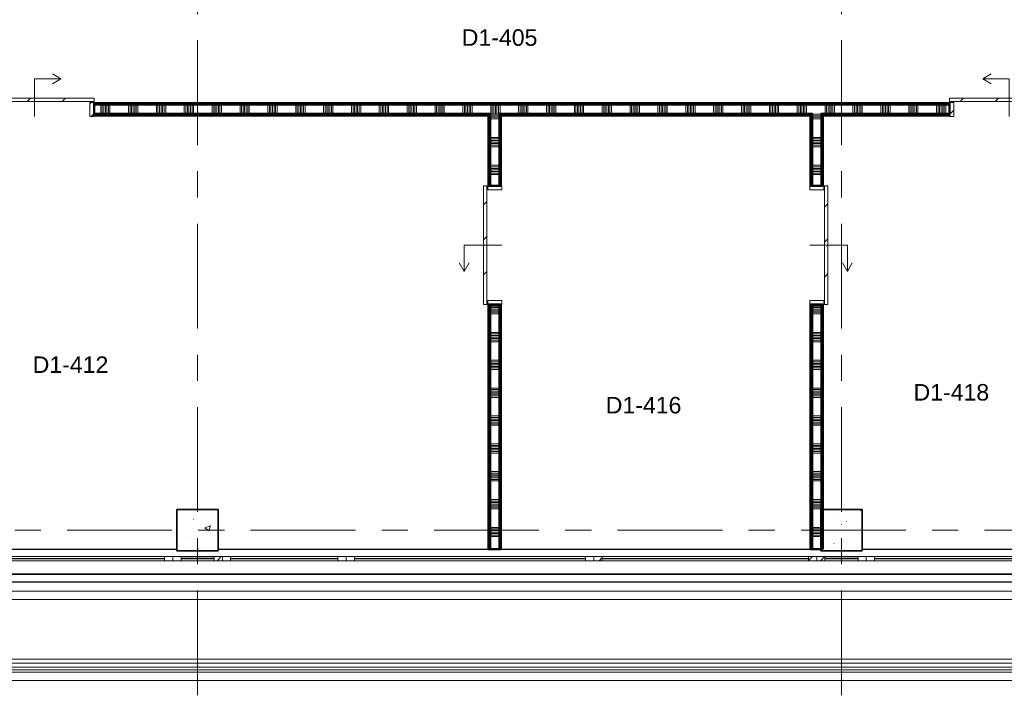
# Model space of a CAD drawing. Extents: x -2538 to 83400, y -8040 to 61900.
# Tile 3 of 105: x 13445 to 25372, y -2000 to 6187. Entities that reach past the tile are written whole.
import ezdxf

# ---------------------------------------------------------------- set-up
doc = ezdxf.new("R2010")
doc.units = 0
doc.header["$LTSCALE"] = 100
doc.linetypes.add('stramien', pattern=[22.225, 12.7, -3.175, 3.175, -3.175])
for name, color, linetype, lineweight in [('00---0--FM-RUIMTENR', 7, 'Continuous', 18), ('BA20----_WANDEN', 14, 'Continuous', 50), ('BL$1A---_ALGEMEEN', 7, 'Continuous', 18), ('BL$7A---_STRAMIEN', 7, 'Continuous', 18), ('BL20----_WANDEN', 7, 'Continuous', 25), ('BL23----_VLOEREN', 11, 'Continuous', 18), ('BL28----_CONSTRUCTIES', 4, 'Continuous', 18), ('BL30----_KOZIJNEN', 14, 'Continuous', 25), ('BL34----_BALUSTRADES', 1, 'Continuous', 18)]:
    doc.layers.add(name, color=color, linetype=linetype, lineweight=lineweight)
doc.styles.add('Arial', font='arial.ttf', dxfattribs={"height": 200})
pattern_1 = [(50, (1253.4, 5927.3), (728.737, -63.756), [76.2, -838.2]), (355, (1253.4, 5927.3), (-140.972, 764.228), [60.96, -670.56]), (100.451, (1314.1, 5922), (587.77, 700.467), [64.76, -712.36]), (46.184, (1253.4, 6130.5), (1084.316, -168.17), [114.3, -1257.3]), (96.636, (1343.8, 6116.5), (949.61, 989.71), [97.14, -1068.54]), (351.184, (1253.4, 6130.5), (949.62, 989.7), [91.44, -1005.84]), (21, (1355, 6079.7), (606.458, -409.06), [76.2, -838.2]), (326, (1355, 6079.7), (247.208, 736.753), [60.96, -670.56]), (71.451, (1405.5, 6045.6), (853.668, 327.685), [64.76, -712.36]), (37.5, (1253.4, 5927.32), (12.3547, 338.22), [3.353, -659.079, 3.353, -677.367, -673.1]), (37.5, (1253.4, 5927.32), (12.3547, 338.22), [-1343.152, 3.353, -669.747]), (7.5, (1253.4, 5927.32), (267.279, 400.722), [3.353, -384.759, 3.353, -643.839, -256.54]), (7.5, (1253.4, 5927.32), (267.279, 400.722), [-1035.304, 3.353, -253.187]), (327.5, (1026.82, 5927.32), (542.3633, -22.9153), [3.353, -250.647, 3.353, -789.127, -1051.56]), (327.5, (1026.82, 5927.32), (542.3633, -22.9153), [-1046.48, 3.353, -1048.207]), (317.5, (925.22, 5927.3), (592.517, 101.707), [3.353, -326.847, 3.353, -522.935, -746.76]), (317.5, (925.22, 5927.3), (592.517, 101.707), [-856.488, 3.353, -743.407])]
pattern_2 = [(270, (19401, 5175), (500, -2e-12), []), (270, (19351, 5175), (500, -2e-12), []), (270, (19301, 5175), (500, -2e-12), []), (270, (19251, 5175), (500, -2e-12), [])]
pattern_3 = [(360, (19125, 2197.5), (9e-13, 500), []), (360, (19125, 2147.5), (9e-13, 500), []), (360, (19125, 2097.5), (9e-13, 500), []), (360, (19125, 2047.5), (9e-13, 500), [])]
pattern_4 = [(360, (23025, 2197.5), (9e-13, 500), []), (360, (23025, 2147.5), (9e-13, 500), []), (360, (23025, 2097.5), (9e-13, 500), []), (360, (23025, 2047.5), (9e-13, 500), [])]

# ---------------------------------------------------------------- blocks, each defined once
blk = doc.blocks.new('31_WN_AMC_a_br_raam - 2700x1530-2123349-1')
at = {"layer": 'BL30----_KOZIJNEN', "lineweight": 18}
h = blk.add_hatch(dxfattribs=at)
h.set_pattern_fill('FP_576', color=256, style=0, pattern_type=2)
h.set_pattern_definition([(45, (-20496.6, 6267.3), (-449.013, 449.013), []), (45, (-20337.86, 6267.3), (0, 898.026), []), (45, (-20655.36, 6267.3), (0, 898.026), [])])
h.paths.add_polyline_path([(1250, -29), (1350, -29), (1350, 21), (1250, 21)], flags=0)
h.paths.add_polyline_path([(-1250, -29), (-1250, 21), (-1350, 21), (-1350, -29)], flags=0)
for p, q in [((-1350, 21), (-1250, 21)), ((-1350, -29), (-1350, 21)), ((-1250, 21), (-1250, -29)), ((-1250, 21), (1250, 21)), ((1250, 21), (1350, 21)), ((1250, -29), (1250, 21)), ((1350, 21), (1350, -29)), ((-1250, -29), (-1350, -29)), ((-1250, -1), (1250, -1)), ((-1250, -7), (-1250, -1)), ((1250, -7), (-1250, -7)), ((-1250, -29), (1250, -29)), ((1250, -1), (1250, -7)), ((1350, -29), (1250, -29))]:
    blk.add_line(p, q, dxfattribs=at)
blk = doc.blocks.new('31_WN_AMC_a_br_paneel - 600x1530-2120750-1')
at = {"layer": 'BL30----_KOZIJNEN', "lineweight": 18}
h = blk.add_hatch(dxfattribs=at)
h.set_pattern_fill('FP_578', color=256, style=0, pattern_type=2)
h.set_pattern_definition([(225, (22146.6, -6267.3), (449.013, -449.013), []), (225, (21987.86, -6267.3), (6e-14, -898.026), []), (225, (22305.36, -6267.3), (6e-14, -898.026), [])])
h.paths.add_polyline_path([(200, 29), (200, -21), (300, -21), (300, 29)], flags=0)
h.paths.add_polyline_path([(-200, 29), (-300, 29), (-300, -21), (-200, -21)], flags=0)
h = blk.add_hatch(dxfattribs=at)
h.set_pattern_fill('FP_577', color=256, style=0, pattern_type=2)
h.set_pattern_definition([(225, (22146.6, -6267.32), (212.132, -212.132), [])])
h.paths.add_polyline_path([(200, 8), (-200, 8), (-200, 0), (200, 0)], flags=0)
for p, q in [((-200, 29), (-300, 29)), ((-200, -21), (-200, 29)), ((-200, 29), (200, 29)), ((200, 8), (-200, 8)), ((-200, 8), (-200, 0)), ((-200, 0), (200, 0)), ((300, 29), (200, 29)), ((200, 29), (200, -21)), ((200, 0), (200, 8)), ((-300, -21), (-200, -21)), ((-200, -21), (200, -21)), ((200, -21), (300, -21))]:
    blk.add_line(p, q, dxfattribs=at)
blk = doc.blocks.new('31_WN_AMC_a_br_paneel - 600x1530-V158-1')
at = {"layer": 'BL30----_KOZIJNEN', "lineweight": 18}
h = blk.add_hatch(dxfattribs=at)
h.set_pattern_fill('FP_582', color=256, style=0, pattern_type=2)
h.set_pattern_definition([(225, (14346.6, -6267.3), (449.013, -449.013), []), (225, (14187.86, -6267.3), (6e-14, -898.026), []), (225, (14505.36, -6267.3), (6e-14, -898.026), [])])
h.paths.add_polyline_path([(-300, 29), (-300, -21), (-200, -21), (-200, 29)], flags=0)
h.paths.add_polyline_path([(300, 29), (200, 29), (200, -21), (300, -21)], flags=0)
h = blk.add_hatch(dxfattribs=at)
h.set_pattern_fill('FP_581', color=256, style=0, pattern_type=2)
h.set_pattern_definition([(225, (14346.6, -6267.32), (212.132, -212.132), [])])
h.paths.add_polyline_path([(-64, 8), (-200, 8), (-200, 0), (200, 0), (200, 8)], flags=0)
for p, q in [((-200, 29), (-300, 29)), ((-200, -21), (-200, 29)), ((-200, 29), (200, 29)), ((200, 8), (-200, 8)), ((-200, 8), (-200, 0)), ((-200, 0), (200, 0)), ((300, 29), (200, 29)), ((200, 29), (200, -21)), ((200, 0), (200, 8)), ((-300, -21), (-200, -21)), ((-200, -21), (200, -21)), ((200, -21), (300, -21))]:
    blk.add_line(p, q, dxfattribs=at)
blk = doc.blocks.new('31_WN_AMC_a_br_raam - 2700x1530-V159-1')
at = {"layer": 'BL30----_KOZIJNEN', "lineweight": 18}
h = blk.add_hatch(dxfattribs=at)
h.set_pattern_fill('FP_583', color=256, style=0, pattern_type=2)
h.set_pattern_definition([(45, (-23796.6, 6267.3), (-449.013, 449.013), []), (45, (-23637.86, 6267.3), (0, 898.026), []), (45, (-23955.36, 6267.3), (0, 898.026), [])])
h.paths.add_polyline_path([(1250, -29), (1350, -29), (1350, 21), (1250, 21)], flags=0)
h.paths.add_polyline_path([(-1250, -29), (-1250, 21), (-1350, 21), (-1350, -29)], flags=0)
for p, q in [((-1350, 21), (-1250, 21)), ((-1350, -29), (-1350, 21)), ((-1250, 21), (-1250, -29)), ((-1250, 21), (1250, 21)), ((1250, 21), (1350, 21)), ((1250, -29), (1250, 21)), ((1350, 21), (1350, -29)), ((-1250, -29), (-1350, -29)), ((-1250, -1), (1250, -1)), ((-1250, -7), (-1250, -1)), ((1250, -7), (-1250, -7)), ((-1250, -29), (1250, -29)), ((1250, -1), (1250, -7)), ((1350, -29), (1250, -29))]:
    blk.add_line(p, q, dxfattribs=at)
blk = doc.blocks.new('31_WN_AMC_a_br_raam - 1500x1530-2123348-1')
at = {"layer": 'BL30----_KOZIJNEN', "lineweight": 18}
for p, q in [((-750, 21), (-650, 21)), ((-750, -29), (-750, 21)), ((-650, 21), (-650, -29)), ((-650, 21), (650, 21)), ((650, 21), (750, 21)), ((650, -29), (650, 21)), ((750, 21), (750, -29)), ((-650, -29), (-750, -29)), ((-650, -1), (650, -1)), ((-650, -7), (-650, -1)), ((650, -7), (-650, -7)), ((-650, -29), (650, -29)), ((650, -1), (650, -7)), ((750, -29), (650, -29))]:
    blk.add_line(p, q, dxfattribs=at)
blk = doc.blocks.new('31_WN_AMC_a_br_raam - 2100x1530-2123350-1')
at = {"layer": 'BL30----_KOZIJNEN', "lineweight": 18}
for p, q in [((-1050, 21), (-950, 21)), ((-1050, -29), (-1050, 21)), ((-950, 21), (-950, -29)), ((-950, 21), (950, 21)), ((950, 21), (1050, 21)), ((950, -29), (950, 21)), ((1050, 21), (1050, -29)), ((-950, -29), (-1050, -29)), ((-950, -1), (950, -1)), ((-950, -7), (-950, -1)), ((950, -7), (-950, -7)), ((-950, -29), (950, -29)), ((950, -1), (950, -7)), ((1050, -29), (950, -29))]:
    blk.add_line(p, q, dxfattribs=at)
blk = doc.blocks.new('31_WN_AMC_a_br_raam - 3000x1530-2123347-1')
at = {"layer": 'BL30----_KOZIJNEN', "lineweight": 18}
h = blk.add_hatch(dxfattribs=at)
h.set_pattern_fill('FP_584', color=256, style=0, pattern_type=2)
h.set_pattern_definition([(45, (-17646.6, 6267.3), (-449.013, 449.013), []), (45, (-17487.86, 6267.3), (0, 898.026), []), (45, (-17805.36, 6267.3), (0, 898.026), [])])
h.paths.add_polyline_path([(1500, -29), (1500, 21), (1400, 21), (1400, -29)], flags=0)
h.paths.add_polyline_path([(-1400, -29), (-1400, 21), (-1500, 21), (-1500, -29)], flags=0)
for p, q in [((-1500, 21), (-1400, 21)), ((-1500, -29), (-1500, 21)), ((-1400, 21), (-1400, -29)), ((-1400, 21), (1400, 21)), ((1400, 21), (1500, 21)), ((1400, -29), (1400, 21)), ((1500, 21), (1500, -29)), ((-1400, -29), (-1500, -29)), ((-1400, -1), (1400, -1)), ((-1400, -7), (-1400, -1)), ((1400, -7), (-1400, -7)), ((-1400, -29), (1400, -29)), ((1400, -1), (1400, -7)), ((1500, -29), (1400, -29))]:
    blk.add_line(p, q, dxfattribs=at)
blk = doc.blocks.new('23_FL_glazenwasbalkon1 - AL_23_glazenwasbalkon-1263230-1')
at = {"layer": 'BL23----_VLOEREN'}
for p, q in [((5807, -6667), (64566, -6667)), ((5707, -6767), (64566, -6767)), ((4854, -7620), (64566, -7620)), ((4727, -7747), (64566, -7747)), ((4827, -7647), (64566, -7647))]:
    blk.add_line(p, q, dxfattribs=at)
blk = doc.blocks.new('Railing - Railing-1924780-1')
at = {"layer": 'BL34----_BALUSTRADES'}
for p, q in [((64456, -7488), (4986, -7488)), ((4887, -7587), (64456, -7587)), ((64456, -7537), (4937, -7537))]:
    blk.add_line(p, q, dxfattribs=at)
blk = doc.blocks.new('32_DR_AMC_s_enkele schuifdeur_dt1 - 1440x2160-2919462-1')
at = {"layer": 'BL30----_KOZIJNEN', "lineweight": 18}
h = blk.add_hatch(dxfattribs=at)
h.set_pattern_fill('FP_1245', color=256, style=0, pattern_type=2)
h.set_pattern_definition([(45, (-12046.6, 827.32), (-212.132, 212.132), [])])
h.paths.add_polyline_path([(1045, 95), (1045, 135), (-395, 135), (-395, 95), (660, 95)], flags=0)
h = blk.add_hatch(dxfattribs=at)
h.set_pattern_fill('FP_1244', color=256, style=0, pattern_type=2)
h.set_pattern_definition([(45, (-12046.6, 827.3), (-500, 500), []), (45, (-11876.6, 827.3), (-500, 500), []), (45, (-11866.6, 827.3), (-500, 500), []), (45, (-11856.6, 827.3), (-500, 500), []), (45, (-11846.6, 827.3), (-500, 500), []), (45, (-11836.6, 827.3), (-500, 500), []), (45, (-11826.6, 827.3), (-500, 500), []), (45, (-11816.6, 827.3), (-500, 500), [])])
h.paths.add_polyline_path([(1045, -85), (1045, 85), (995, 85), (995, -85)], flags=0)
at = {"layer": 'BL$1A---_ALGEMEEN'}
for p, q in [((325, -85), (325, 371)), ((325, 371), (645, 371)), ((645, 371), (541, 431)), ((645, 371), (541, 311))]:
    blk.add_line(p, q, dxfattribs=at)
at = {"layer": 'BL30----_KOZIJNEN', "lineweight": 18}
for p, q in [((1045, 135), (-395, 135)), ((-395, 135), (-395, 95)), ((1045, 95), (1045, 135)), ((-395, 95), (1045, 95)), ((-345, 85), (-395, 85)), ((-395, 85), (-395, -85)), ((-345, -85), (-345, 85)), ((1045, 85), (995, 85)), ((995, 85), (995, -85)), ((1045, -85), (1045, 85)), ((-395, -85), (-345, -85)), ((995, -85), (1045, -85))]:
    blk.add_line(p, q, dxfattribs=at)
blk = doc.blocks.new('32_DR_AMC_s_enkele schuifdeur_dt1 - 1440x2160-V261-1')
at = {"layer": 'BL30----_KOZIJNEN', "lineweight": 18}
h = blk.add_hatch(dxfattribs=at)
h.set_pattern_fill('FP_1246', color=256, style=0, pattern_type=2)
h.set_pattern_definition([(225, (24501.6, -827.3), (500, -500), []), (225, (24331.6, -827.3), (500, -500), []), (225, (24321.6, -827.3), (500, -500), []), (225, (24311.6, -827.3), (500, -500), []), (225, (24301.6, -827.3), (500, -500), []), (225, (24291.6, -827.3), (500, -500), []), (225, (24281.6, -827.3), (500, -500), []), (225, (24271.6, -827.3), (500, -500), [])])
h.paths.add_polyline_path([(995, 85), (995, -85), (1045, -85), (1045, 85)], flags=0)
h = blk.add_hatch(dxfattribs=at)
h.set_pattern_fill('FP_1247', color=256, style=0, pattern_type=2)
h.set_pattern_definition([(225, (24501.6, -827.32), (212.132, -212.132), [])])
h.paths.add_polyline_path([(-133, -95), (-395, -95), (-395, -135), (1045, -135), (1045, -95)], flags=0)
at = {"layer": 'BL$1A---_ALGEMEEN'}
for p, q in [((325, 85), (325, -371)), ((645, -371), (541, -311)), ((325, -371), (645, -371)), ((645, -371), (541, -431))]:
    blk.add_line(p, q, dxfattribs=at)
at = {"layer": 'BL30----_KOZIJNEN', "lineweight": 18}
for p, q in [((-395, -85), (-395, 85)), ((-395, 85), (-345, 85)), ((-345, 85), (-345, -85)), ((995, -85), (995, 85)), ((995, 85), (1045, 85)), ((1045, 85), (1045, -85)), ((-345, -85), (-395, -85)), ((-395, -95), (1045, -95)), ((-395, -135), (-395, -95)), ((1045, -85), (995, -85)), ((1045, -95), (1045, -135)), ((1045, -135), (-395, -135))]:
    blk.add_line(p, q, dxfattribs=at)
blk = doc.blocks.new('32_DR_AMC_s_enkele schuifdeur_dt1 - 1440x2160-2919463-1')
at = {"layer": 'BL30----_KOZIJNEN', "lineweight": 18}
h = blk.add_hatch(dxfattribs=at)
h.set_pattern_fill('FP_1249', color=256, style=0, pattern_type=2)
h.set_pattern_definition([(135, (-2147.32, -21846.6), (-212.132, -212.132), [])])
h.paths.add_polyline_path([(1045, 95), (1045, 135), (-395, 135), (-395, 95)], flags=0)
h = blk.add_hatch(dxfattribs=at)
h.set_pattern_fill('FP_1248', color=256, style=0, pattern_type=2)
h.set_pattern_definition([(135, (-2147.3, -21846.6), (-500, -500), []), (135, (-2147.3, -21676.6), (-500, -500), []), (135, (-2147.3, -21666.6), (-500, -500), []), (135, (-2147.3, -21656.6), (-500, -500), []), (135, (-2147.3, -21646.6), (-500, -500), []), (135, (-2147.3, -21636.6), (-500, -500), []), (135, (-2147.3, -21626.6), (-500, -500), []), (135, (-2147.3, -21616.6), (-500, -500), [])])
h.paths.add_polyline_path([(1045, 85), (995, 85), (995, -85), (1045, -85)], flags=0)
at = {"layer": 'BL$1A---_ALGEMEEN'}
for p, q in [((325, -85), (325, 371)), ((325, 371), (645, 371)), ((645, 371), (541, 431)), ((645, 371), (541, 311))]:
    blk.add_line(p, q, dxfattribs=at)
at = {"layer": 'BL30----_KOZIJNEN', "lineweight": 18}
for p, q in [((1045, 135), (-395, 135)), ((-395, 135), (-395, 95)), ((1045, 95), (1045, 135)), ((-395, 95), (1045, 95)), ((-345, 85), (-395, 85)), ((-395, 85), (-395, -85)), ((-345, -85), (-345, 85)), ((1045, 85), (995, 85)), ((995, 85), (995, -85)), ((1045, -85), (1045, 85)), ((-395, -85), (-345, -85)), ((995, -85), (1045, -85))]:
    blk.add_line(p, q, dxfattribs=at)
blk = doc.blocks.new('32_DR_AMC_s_enkele schuifdeur_dt1 - 1440x2160-V262-1')
at = {"layer": 'BL30----_KOZIJNEN', "lineweight": 18}
h = blk.add_hatch(dxfattribs=at)
h.set_pattern_fill('FP_1250', color=256, style=0, pattern_type=2)
h.set_pattern_definition([(135, (-2147.3, -17946.6), (-500, -500), []), (135, (-2147.3, -17776.6), (-500, -500), []), (135, (-2147.3, -17766.6), (-500, -500), []), (135, (-2147.3, -17756.6), (-500, -500), []), (135, (-2147.3, -17746.6), (-500, -500), []), (135, (-2147.3, -17736.6), (-500, -500), []), (135, (-2147.3, -17726.6), (-500, -500), []), (135, (-2147.3, -17716.6), (-500, -500), [])])
h.paths.add_polyline_path([(1045, -85), (1045, 85), (995, 85), (995, -85)], flags=0)
h = blk.add_hatch(dxfattribs=at)
h.set_pattern_fill('FP_1251', color=256, style=0, pattern_type=2)
h.set_pattern_definition([(135, (-2147.32, -17946.6), (-212.132, -212.132), [])])
h.paths.add_polyline_path([(1045, -95), (-395, -95), (-395, -135), (1045, -135)], flags=0)
at = {"layer": 'BL$1A---_ALGEMEEN'}
for p, q in [((325, 85), (325, -371)), ((645, -371), (541, -311)), ((325, -371), (645, -371)), ((645, -371), (541, -431))]:
    blk.add_line(p, q, dxfattribs=at)
at = {"layer": 'BL30----_KOZIJNEN', "lineweight": 18}
for p, q in [((-395, -85), (-395, 85)), ((-395, 85), (-345, 85)), ((-345, 85), (-345, -85)), ((995, -85), (995, 85)), ((995, 85), (1045, 85)), ((1045, 85), (1045, -85)), ((-345, -85), (-395, -85)), ((-395, -95), (1045, -95)), ((-395, -135), (-395, -95)), ((1045, -85), (995, -85)), ((1045, -95), (1045, -135)), ((1045, -135), (-395, -135))]:
    blk.add_line(p, q, dxfattribs=at)

msp = doc.modelspace()

# ---------------------------------------------------------------- hatches: boundary and pattern name
at = {"layer": 'BA20----_WANDEN', "lineweight": 18}
h = msp.add_hatch(dxfattribs=at)
h.set_pattern_fill('FP_43', color=256, angle=-270, style=0, pattern_type=2)
h.set_pattern_definition([(270, (19601, 5175), (337.5, 1e-12), []), (270, (19582.25, 5175), (337.5, 1e-12), []), (270, (19563.5, 5175), (337.5, 1e-12), []), (270, (19544.75, 5175), (337.5, 1e-12), []), (270, (19526, 5175), (337.5, 1e-12), []), (270, (19507.25, 5175), (337.5, 1e-12), []), (270, (19488.5, 5175), (337.5, 1e-12), [])])
h.paths.add_polyline_path([(31150, 5050), (31200, 5050), (31200, 5150), (30650, 5150), (30650, 5050)], flags=0)
h.paths.add_polyline_path([(29164.5, 5050), (29650, 5050), (29650, 5150), (26150, 5150), (26150, 5050), (27050, 5050)], flags=0)
h.paths.add_polyline_path([(24710, 5050), (24710, 5150), (14345, 5150), (14345, 5050), (23544.3, 5050)], flags=0)
h.paths.add_polyline_path([(12303.9, 5050), (12905, 5050), (12905, 5150), (7888, 5150), (7888, 5100), (8002, 5100), (8002, 5050), (9493.8, 5050)], flags=0)
h = msp.add_hatch(dxfattribs=at)
h.set_pattern_fill('FP_42', color=256, angle=-270, style=0, pattern_type=2)
h.set_pattern_definition(pattern_2)
h.paths.add_polyline_path([(31200, 5162.5), (31200, 5175), (30650, 5175), (30650, 5162.5)], flags=0)
h.paths.add_polyline_path([(29164.5, 5162.5), (29650, 5162.5), (29650, 5175), (26150, 5175), (26150, 5162.5), (26354.4, 5162.5)], flags=0)
h.paths.add_polyline_path([(23544.3, 5162.5), (24710, 5162.5), (24710, 5175), (14345, 5175), (14345, 5162.5), (20734.2, 5162.5)], flags=0)
h.paths.add_polyline_path([(12905, 5162.5), (12905, 5175), (8002, 5175), (8002, 5162.5), (12303.9, 5162.5)], flags=0)
h = msp.add_hatch(dxfattribs=at)
h.set_pattern_fill('FP_42', color=256, angle=-270, style=0, pattern_type=2)
h.set_pattern_definition(pattern_2)
h.paths.add_polyline_path([(31200, 5150), (31200, 5162.5), (30650, 5162.5), (30650, 5150)], flags=0)
h.paths.add_polyline_path([(29164.5, 5150), (29650, 5150), (29650, 5162.5), (26150, 5162.5), (26150, 5150), (26354.4, 5150)], flags=0)
h.paths.add_polyline_path([(24710, 5150), (24710, 5162.5), (14345, 5162.5), (14345, 5150), (23544.3, 5150)], flags=0)
h.paths.add_polyline_path([(12905, 5150), (12905, 5162.5), (8002, 5162.5), (8002, 5150), (12303.9, 5150)], flags=0)
h = msp.add_hatch(dxfattribs=at)
h.set_pattern_fill('FP_42', color=256, angle=-270, style=0, pattern_type=2)
h.set_pattern_definition(pattern_2)
h.paths.add_polyline_path([(31137.5, 5037.5), (31150, 5037.5), (31150, 5050), (30650, 5050), (30650, 5037.5)], flags=0)
h.paths.add_polyline_path([(29650, 5037.5), (29650, 5050), (27050, 5050), (27050, 5037.5), (29164.5, 5037.5)], flags=0)
h.paths.add_polyline_path([(26354.4, 5037.5), (26950, 5037.5), (26950, 5050), (26150, 5050), (26150, 5037.5)], flags=0)
h.paths.add_polyline_path([(24710, 5037.5), (24710, 5050), (23150, 5050), (23150, 5037.5), (23544.3, 5037.5)], flags=0)
h.paths.add_polyline_path([(23037.5, 5037.5), (23050, 5037.5), (23050, 5050), (19250, 5050), (19250, 5037.5), (20734.2, 5037.5)], flags=0)
h.paths.add_polyline_path([(19137.5, 5037.5), (19150, 5037.5), (19150, 5050), (14345, 5050), (14345, 5037.5), (17924.1, 5037.5)], flags=0)
h.paths.add_polyline_path([(12303.9, 5037.5), (12905, 5037.5), (12905, 5050), (8002, 5050), (8002, 5037.5), (9493.8, 5037.5)], flags=0)
h = msp.add_hatch(dxfattribs=at)
h.set_pattern_fill('FP_42', color=256, angle=-270, style=0, pattern_type=2)
h.set_pattern_definition(pattern_2)
h.paths.add_polyline_path([(31137.5, 5025), (31137.5, 5037.5), (30650, 5037.5), (30650, 5025), (31125, 5025)], flags=0)
h.paths.add_polyline_path([(29164.5, 5025), (29650, 5025), (29650, 5037.5), (27062.5, 5037.5), (27062.5, 5025), (27075, 5025)], flags=0)
h.paths.add_polyline_path([(26925, 5025), (26937.5, 5025), (26937.5, 5037.5), (26150, 5037.5), (26150, 5025), (26354.4, 5025)], flags=0)
h.paths.add_polyline_path([(24710, 5025), (24710, 5037.5), (23162.5, 5037.5), (23162.5, 5025), (23544.3, 5025)], flags=0)
h.paths.add_polyline_path([(23037.5, 5025), (23037.5, 5037.5), (19262.5, 5037.5), (19262.5, 5025), (23025, 5025)], flags=0)
h.paths.add_polyline_path([(19137.5, 5025), (19137.5, 5037.5), (14345, 5037.5), (14345, 5025), (19125, 5025)], flags=0)
h.paths.add_polyline_path([(12905, 5025), (12905, 5037.5), (8002, 5037.5), (8002, 5025), (12303.9, 5025)], flags=0)
h = msp.add_hatch(dxfattribs=at)
h.set_pattern_fill('FP_1029', color=256, angle=90, style=0, pattern_type=2)
h.set_pattern_definition(pattern_3)
h.paths.add_polyline_path([(19137.5, -230), (19137.5, 2735), (19125, 2735), (19125, -230)], flags=0)
h.paths.add_polyline_path([(19137.5, 4175), (19137.5, 5025), (19125, 5025), (19125, 4175)], flags=0)
h = msp.add_hatch(dxfattribs=at)
h.set_pattern_fill('FP_1029', color=256, angle=90, style=0, pattern_type=2)
h.set_pattern_definition(pattern_3)
h.paths.add_polyline_path([(19150, -230), (19150, 2735), (19137.5, 2735), (19137.5, -230)], flags=0)
h.paths.add_polyline_path([(19150, 4175), (19150, 5037.5), (19137.5, 5037.5), (19137.5, 4175)], flags=0)
h = msp.add_hatch(dxfattribs=at)
h.set_pattern_fill('FP_1030', color=256, angle=90, style=0, pattern_type=2)
h.set_pattern_definition([(360, (19125, 2397.5), (6e-13, 337.5), []), (360, (19125, 2378.75), (6e-13, 337.5), []), (360, (19125, 2360), (6e-13, 337.5), []), (360, (19125, 2341.25), (6e-13, 337.5), []), (360, (19125, 2322.5), (6e-13, 337.5), []), (360, (19125, 2303.75), (6e-13, 337.5), []), (360, (19125, 2285), (6e-13, 337.5), [])])
h.paths.add_polyline_path([(19250, -230), (19250, 2735), (19150, 2735), (19150, -230)], flags=0)
h.paths.add_polyline_path([(19250, 4175), (19250, 5050), (19150, 5050), (19150, 4175)], flags=0)
h = msp.add_hatch(dxfattribs=at)
h.set_pattern_fill('FP_1029', color=256, angle=90, style=0, pattern_type=2)
h.set_pattern_definition(pattern_3)
h.paths.add_polyline_path([(19262.5, -230), (19262.5, 2735), (19250, 2735), (19250, -230)], flags=0)
h.paths.add_polyline_path([(19250, 4175), (19262.5, 4175), (19262.5, 5037.5), (19250, 5037.5), (19250, 4201.1)], flags=0)
h = msp.add_hatch(dxfattribs=at)
h.set_pattern_fill('FP_1029', color=256, angle=90, style=0, pattern_type=2)
h.set_pattern_definition(pattern_3)
h.paths.add_polyline_path([(19275, -230), (19275, 2735), (19262.5, 2735), (19262.5, -230)], flags=0)
h.paths.add_polyline_path([(19275, 4175), (19275, 5025), (19262.5, 5025), (19262.5, 4175)], flags=0)
h = msp.add_hatch(dxfattribs=at)
h.set_pattern_fill('FP_1031', color=256, angle=90, style=0, pattern_type=2)
h.set_pattern_definition(pattern_4)
h.paths.add_polyline_path([(23037.5, -230), (23037.5, 2735), (23025, 2735), (23025, -230)], flags=0)
h.paths.add_polyline_path([(23025, 4175), (23037.5, 4175), (23037.5, 5025), (23025, 5025), (23025, 4201.1)], flags=0)
h = msp.add_hatch(dxfattribs=at)
h.set_pattern_fill('FP_1031', color=256, angle=90, style=0, pattern_type=2)
h.set_pattern_definition(pattern_4)
h.paths.add_polyline_path([(23050, -230), (23050, 2735), (23037.5, 2735), (23037.5, -230)], flags=0)
h.paths.add_polyline_path([(23037.5, 4175), (23050, 4175), (23050, 5037.5), (23037.5, 5037.5), (23037.5, 4201.1)], flags=0)
h = msp.add_hatch(dxfattribs=at)
h.set_pattern_fill('FP_1032', color=256, angle=90, style=0, pattern_type=2)
h.set_pattern_definition([(360, (23025, 2397.5), (6e-13, 337.5), []), (360, (23025, 2378.75), (6e-13, 337.5), []), (360, (23025, 2360), (6e-13, 337.5), []), (360, (23025, 2341.25), (6e-13, 337.5), []), (360, (23025, 2322.5), (6e-13, 337.5), []), (360, (23025, 2303.75), (6e-13, 337.5), []), (360, (23025, 2285), (6e-13, 337.5), [])])
h.paths.add_polyline_path([(23150, -230), (23150, 2735), (23050, 2735), (23050, -230)], flags=0)
h.paths.add_polyline_path([(23150, 4175), (23150, 5050), (23050, 5050), (23050, 4175)], flags=0)
h = msp.add_hatch(dxfattribs=at)
h.set_pattern_fill('FP_1031', color=256, angle=90, style=0, pattern_type=2)
h.set_pattern_definition(pattern_4)
h.paths.add_polyline_path([(23162.5, -230), (23162.5, 2735), (23150, 2735), (23150, -230)], flags=0)
h.paths.add_polyline_path([(23150, 4175), (23162.5, 4175), (23162.5, 5037.5), (23150, 5037.5), (23150, 4201.1)], flags=0)
h = msp.add_hatch(dxfattribs=at)
h.set_pattern_fill('FP_1031', color=256, angle=90, style=0, pattern_type=2)
h.set_pattern_definition(pattern_4)
h.paths.add_polyline_path([(23175, -230), (23175, 2735), (23162.5, 2735), (23162.5, -230)], flags=0)
h.paths.add_polyline_path([(23162.5, 4175), (23175, 4175), (23175, 5025), (23162.5, 5025), (23162.5, 4201.1)], flags=0)
at = {"layer": 'BL28----_CONSTRUCTIES'}
h = msp.add_hatch(dxfattribs=at)
h.set_pattern_fill('FP_1', color=256, style=0, pattern_type=2)
h.set_pattern_definition(pattern_1)
h.paths.add_polyline_path([(15850, -250), (15850, 250), (15350, 250), (15350, -250)], flags=0)
h = msp.add_hatch(dxfattribs=at)
h.set_pattern_fill('FP_1', color=256, style=0, pattern_type=2)
h.set_pattern_definition(pattern_1)
h.paths.add_polyline_path([(23150, -250), (23650, -250), (23650, 250), (23150, 250)], flags=0)

# ---------------------------------------------------------------- linework, layer by layer
at = {"layer": 'BL$7A---_STRAMIEN', "linetype": 'stramien'}
for p, q in [((15600, -2000), (15600, 60900)), ((23400, -2000), (23400, 60900)), ((-1537.7, 0), (83400, 0)), ((-1537.7, 0), (83400, 0))]:
    msp.add_line(p, q, dxfattribs=at)
at = {"layer": 'BL20----_WANDEN', "lineweight": 50}
for p, q in [((24710, 5175), (14345, 5175)), ((14345, 5175), (14345, 5025)), ((24710, 5025), (24710, 5175)), ((14345, 5025), (19125, 5025)), ((19125, 5025), (19125, 4175)), ((19275, 5025), (23025, 5025)), ((19275, 4175), (19275, 5025)), ((23025, 5025), (23025, 4175)), ((23175, 5025), (24710, 5025)), ((23175, 4175), (23175, 5025)), ((19125, 4175), (19275, 4175)), ((23025, 4175), (23175, 4175)), ((19275, 2735), (19125, 2735)), ((19125, 2735), (19125, -230)), ((19275, -230), (19275, 2735)), ((23175, 2735), (23025, 2735)), ((23025, 2735), (23025, -230)), ((23175, -230), (23175, 2735)), ((19125, -230), (19275, -230)), ((23025, -230), (23175, -230))]:
    msp.add_line(p, q, dxfattribs=at)
at = {"layer": 'BL20----_WANDEN'}
for p, q in [((24710, 5162.5), (14345, 5162.5)), ((24710, 5150), (14345, 5150)), ((19150, 5050), (14345, 5050)), ((19137.5, 5037.5), (14345, 5037.5)), ((19137.5, 5037.5), (19137.5, 4175)), ((19150, 5050), (19150, 4175)), ((23050, 5050), (19250, 5050)), ((19250, 5050), (19250, 4175)), ((23037.5, 5037.5), (19262.5, 5037.5)), ((19262.5, 5037.5), (19262.5, 4175)), ((23037.5, 5037.5), (23037.5, 4175)), ((23050, 5050), (23050, 4175)), ((24710, 5050), (23150, 5050)), ((23150, 5050), (23150, 4175)), ((24710, 5037.5), (23162.5, 5037.5)), ((23162.5, 5037.5), (23162.5, 4175)), ((19137.5, 2735), (19137.5, -230)), ((19150, 2735), (19150, -230)), ((19250, 2735), (19250, -230)), ((19262.5, 2735), (19262.5, -230)), ((23037.5, 2735), (23037.5, -230)), ((23050, 2735), (23050, -230)), ((23150, 2735), (23150, -230)), ((23162.5, 2735), (23162.5, -230)), ((8150, -230), (15350, -230)), ((15850, -230), (19125, -230)), ((19275, -230), (23025, -230)), ((23650, -230), (26925, -230)), ((7270, -530), (40500, -530)), ((40500, -530), (7270, -530)), ((40500, -630), (7170, -630))]:
    msp.add_line(p, q, dxfattribs=at)
at = {"layer": 'BL28----_CONSTRUCTIES', "lineweight": 35}
for p, q in [((15850, 250), (15350, 250)), ((15350, 250), (15350, -250)), ((15850, -250), (15850, 250)), ((23650, 250), (23150, 250)), ((23150, 250), (23150, -250)), ((23650, -250), (23650, 250)), ((15350, -250), (15850, -250)), ((23150, -250), (23650, -250))]:
    msp.add_line(p, q, dxfattribs=at)

# ---------------------------------------------------------------- block references
at = {"layer": 'BL23----_VLOEREN'}
msp.add_blockref('23_FL_glazenwasbalkon1 - AL_23_glazenwasbalkon-1263230-1', (1253.4, 5927.3), dxfattribs=at)
at = {"layer": 'BL30----_KOZIJNEN'}
for name, p in [('32_DR_AMC_s_enkele schuifdeur_dt1 - 1440x2160-2919462-1', (13300, 5100)), ('31_WN_AMC_a_br_raam - 2100x1530-2123350-1', (14250, -340)), ('31_WN_AMC_a_br_raam - 1500x1530-2123348-1', (16650, -340)), ('31_WN_AMC_a_br_raam - 3000x1530-2123347-1', (18900, -340)), ('31_WN_AMC_a_br_raam - 2700x1530-2123349-1', (21750, -340)), ('31_WN_AMC_a_br_raam - 2700x1530-V159-1', (25050, -340))]:
    msp.add_blockref(name, p, dxfattribs=at)
for name, p, rotation in [('32_DR_AMC_s_enkele schuifdeur_dt1 - 1440x2160-V261-1', (25755, 5100), 180), ('32_DR_AMC_s_enkele schuifdeur_dt1 - 1440x2160-V262-1', (19200, 3780), 269.9999999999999), ('32_DR_AMC_s_enkele schuifdeur_dt1 - 1440x2160-2919463-1', (23100, 3780), 269.9999999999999), ('31_WN_AMC_a_br_paneel - 600x1530-V158-1', (15600, -340), 180), ('31_WN_AMC_a_br_paneel - 600x1530-2120750-1', (23400, -340), 180)]:
    msp.add_blockref(name, p, dxfattribs=dict(at, rotation=rotation))
at = {"layer": 'BL34----_BALUSTRADES'}
msp.add_blockref('Railing - Railing-1924780-1', (1253.4, 5927.3), dxfattribs=at)

# ---------------------------------------------------------------- texts
at = {"layer": '00---0--FM-RUIMTENR', "char_height": 200, "width": 1130.379, "attachment_point": 1, "style": 'Arial'}
for s, insert in [('D1-405', (18800.1, 6070.5)), ('D1-412', (13602.3, 2106.6)), ('D1-418', (24272.2, 1771.7)), ('D1-416', (20544.4, 1615.5))]:
    msp.add_mtext(s, dxfattribs=dict(at, insert=insert))

doc.saveas('drawing.dxf')
